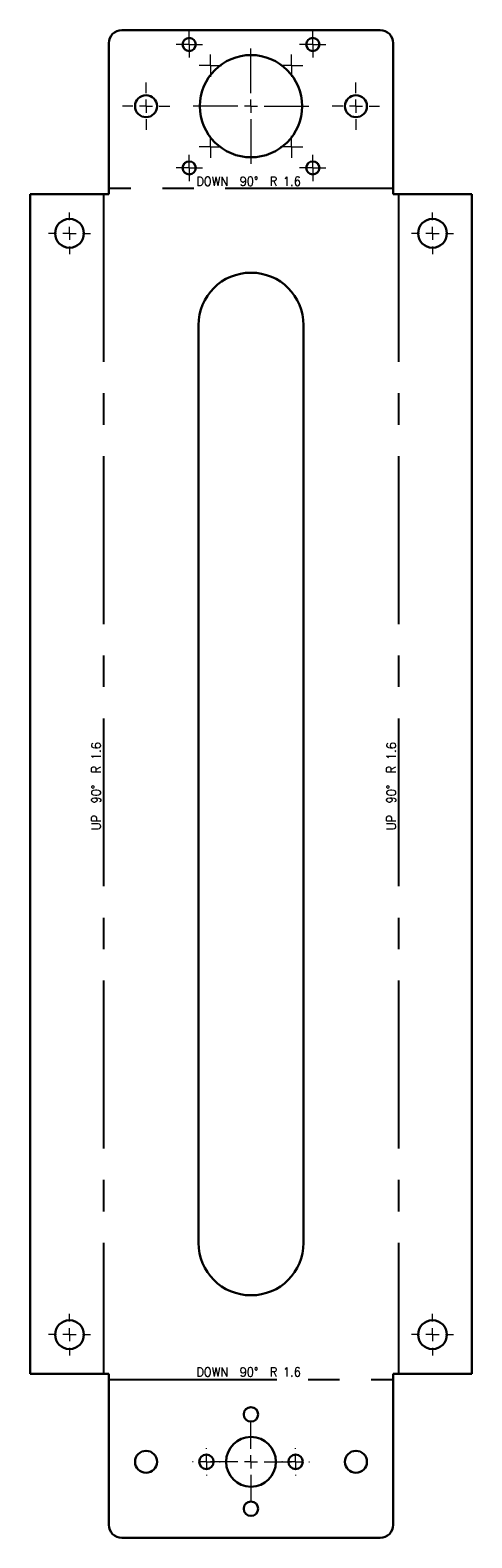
# Model space of a CAD drawing. Header units: millimetres. Extents: x 15 to 682, y -126 to 449.
# Tile 18 of 18: x 514 to 682, y -126 to 449. Entities that reach past the tile are written whole.
import ezdxf

# ---------------------------------------------------------------- set-up
doc = ezdxf.new("R2010")
doc.units = ezdxf.units.MM
doc.linetypes.add('CENTERX2', pattern=[100, 64, -12, 12, -12])
doc.layers.get('0').update_dxf_attribs({"true_color": 0xffffff})
doc.styles.add('textstyle130', font='standard')
doc.styles.add('textstyle131', font='standard')
doc.styles.add('textstyle132', font='standard')
doc.styles.add('textstyle133', font='standard')

# ---------------------------------------------------------------- blocks, each defined once
blk = doc.blocks.new('SW_CENTERMARKSYMBOL_14')
at = {"color": 0, "linetype": 'Continuous', "lineweight": 0}
for p, q in [((0, 5), (0, 8)), ((-5, 0), (-8, 0)), ((0, 0), (-2.5, 0)), ((0, 0), (0, 2.5)), ((0, 0), (0, -2.5)), ((0, 0), (2.5, 0)), ((5, 0), (8, 0)), ((0, -5), (0, -8))]:
    blk.add_line(p, q, dxfattribs=at)
blk = doc.blocks.new('SW_CENTERMARKSYMBOL_15')
at = {"color": 0, "linetype": 'Continuous', "lineweight": 0}
for p, q in [((0, 5), (0, 8)), ((-5, 0), (-8, 0)), ((0, 0), (-2.5, 0)), ((0, 0), (0, 2.5)), ((0, 0), (0, -2.5)), ((0, 0), (2.5, 0)), ((5, 0), (8, 0)), ((0, -5), (0, -8))]:
    blk.add_line(p, q, dxfattribs=at)
blk = doc.blocks.new('SW_CENTERMARKSYMBOL_16')
at = {"color": 0, "linetype": 'Continuous', "lineweight": 0}
for p, q in [((0, 5), (0, 15.5)), ((-5, 0), (-15.5, 0)), ((0, 0), (-2.5, 0)), ((0, 0), (0, 2.5)), ((0, 0), (0, -2.5)), ((0, 0), (2.5, 0)), ((5, 0), (15.5, 0)), ((0, -5), (0, -15.5))]:
    blk.add_line(p, q, dxfattribs=at)
blk = doc.blocks.new('SW_CENTERMARKSYMBOL_17')
at = {"color": 0, "linetype": 'Continuous', "lineweight": 0}
for p, q in [((-5, 0), (-5.25, 0)), ((0, 0), (-2.5, 0)), ((0, 5), (0, 5.25)), ((0, 0), (0, 2.5)), ((0, 0), (0, -2.5)), ((0, 0), (2.5, 0)), ((5, 0), (5.25, 0)), ((0, -5), (0, -5.25))]:
    blk.add_line(p, q, dxfattribs=at)
blk = doc.blocks.new('SW_CENTERMARKSYMBOL_18')
at = {"color": 0, "linetype": 'Continuous', "lineweight": 0}
for p, q in [((-5, 0), (-5.25, 0)), ((0, 0), (-2.5, 0)), ((0, 5), (0, 5.25)), ((0, 0), (0, 2.5)), ((0, 0), (0, -2.5)), ((0, 0), (2.5, 0)), ((5, 0), (5.25, 0)), ((0, -5), (0, -5.25))]:
    blk.add_line(p, q, dxfattribs=at)
blk = doc.blocks.new('SW_CENTERMARKSYMBOL_19')
at = {"color": 0, "linetype": 'Continuous', "lineweight": 0}
for p, q in [((0, 5), (0, 9)), ((-5, 0), (-9, 0)), ((0, 0), (-2.5, 0)), ((0, 0), (0, 2.5)), ((0, 0), (0, -2.5)), ((0, 0), (2.5, 0)), ((5, 0), (9, 0)), ((0, -5), (0, -9))]:
    blk.add_line(p, q, dxfattribs=at)
blk = doc.blocks.new('SW_CENTERMARKSYMBOL_20')
at = {"color": 0, "linetype": 'Continuous', "lineweight": 0}
for p, q in [((0, 5), (0, 9)), ((-5, 0), (-9, 0)), ((0, 0), (-2.5, 0)), ((0, 0), (0, 2.5)), ((0, 0), (0, -2.5)), ((0, 0), (2.5, 0)), ((5, 0), (9, 0)), ((0, -5), (0, -9))]:
    blk.add_line(p, q, dxfattribs=at)
blk = doc.blocks.new('SW_CENTERMARKSYMBOL_21')
at = {"color": 0, "linetype": 'Continuous', "lineweight": 0}
for p, q in [((0, 5), (0, 22)), ((-5, 0), (-22, 0)), ((0, 0), (-2.5, 0)), ((0, 0), (0, 2.5)), ((0, 0), (0, -2.5)), ((0, 0), (2.5, 0)), ((5, 0), (22, 0)), ((0, -5), (0, -22))]:
    blk.add_line(p, q, dxfattribs=at)
blk = doc.blocks.new('SW_CENTERMARKSYMBOL_22')
at = {"color": 0, "linetype": 'Continuous', "lineweight": 0}
for p, q in [((-2.5, 0), (-4.25, 0)), ((0, 0), (-2.5, 0)), ((0, 2.5), (0, 4.25)), ((0, 0), (0, 2.5)), ((0, 0), (0, -2.5)), ((0, 0), (2.5, 0)), ((2.5, 0), (4.25, 0)), ((0, -2.5), (0, -4.25))]:
    blk.add_line(p, q, dxfattribs=at)
blk = doc.blocks.new('SW_CENTERMARKSYMBOL_23')
at = {"color": 0, "linetype": 'Continuous', "lineweight": 0}
for p, q in [((-2.5, 0), (-4.25, 0)), ((0, 0), (-2.5, 0)), ((0, 2.5), (0, 4.25)), ((0, 0), (0, 2.5)), ((0, 0), (0, -2.5)), ((0, 0), (2.5, 0)), ((2.5, 0), (4.25, 0)), ((0, -2.5), (0, -4.25))]:
    blk.add_line(p, q, dxfattribs=at)
blk = doc.blocks.new('SW_CENTERMARKSYMBOL_24')
at = {"color": 0, "linetype": 'Continuous', "lineweight": 0}
for p, q in [((-2.5, 0), (-4.25, 0)), ((0, 0), (-2.5, 0)), ((0, 2.5), (0, 4.25)), ((0, 0), (0, 2.5)), ((0, 0), (0, -2.5)), ((0, 0), (2.5, 0)), ((2.5, 0), (4.25, 0)), ((0, -2.5), (0, -4.25))]:
    blk.add_line(p, q, dxfattribs=at)
blk = doc.blocks.new('SW_CENTERMARKSYMBOL_25')
at = {"color": 0, "linetype": 'Continuous', "lineweight": 0}
for p, q in [((-2.5, 0), (-4.25, 0)), ((0, 0), (-2.5, 0)), ((0, 2.5), (0, 4.25)), ((0, 0), (0, 2.5)), ((0, 0), (0, -2.5)), ((0, 0), (2.5, 0)), ((2.5, 0), (4.25, 0)), ((0, -2.5), (0, -4.25))]:
    blk.add_line(p, q, dxfattribs=at)
blk = doc.blocks.new('SW_CENTERMARKSYMBOL_26')
at = {"color": 0, "linetype": 'Continuous', "lineweight": 0}
for p, q in [((-2.5, 0), (-5, 0)), ((0, 0), (-2.5, 0)), ((0, 2.5), (0, 5)), ((0, 0), (0, 2.5)), ((0, 0), (0, -2.5)), ((0, 0), (2.5, 0)), ((2.5, 0), (5, 0)), ((0, -2.5), (0, -5))]:
    blk.add_line(p, q, dxfattribs=at)
blk = doc.blocks.new('SW_CENTERMARKSYMBOL_27')
at = {"color": 0, "linetype": 'Continuous', "lineweight": 0}
for p, q in [((-2.5, 0), (-5, 0)), ((0, 0), (-2.5, 0)), ((0, 2.5), (0, 5)), ((0, 0), (0, 2.5)), ((0, 0), (0, -2.5)), ((0, 0), (2.5, 0)), ((2.5, 0), (5, 0)), ((0, -2.5), (0, -5))]:
    blk.add_line(p, q, dxfattribs=at)
blk = doc.blocks.new('SW_CENTERMARKSYMBOL_28')
at = {"color": 0, "linetype": 'Continuous', "lineweight": 0}
for p, q in [((-2.5, 0), (-5, 0)), ((0, 0), (-2.5, 0)), ((0, 2.5), (0, 5)), ((0, 0), (0, 2.5)), ((0, 0), (0, -2.5)), ((0, 0), (2.5, 0)), ((2.5, 0), (5, 0)), ((0, -2.5), (0, -5))]:
    blk.add_line(p, q, dxfattribs=at)
blk = doc.blocks.new('SW_CENTERMARKSYMBOL_29')
at = {"color": 0, "linetype": 'Continuous', "lineweight": 0}
for p, q in [((-2.5, 0), (-5, 0)), ((0, 0), (-2.5, 0)), ((0, 2.5), (0, 5)), ((0, 0), (0, 2.5)), ((0, 0), (0, -2.5)), ((0, 0), (2.5, 0)), ((2.5, 0), (5, 0)), ((0, -2.5), (0, -5))]:
    blk.add_line(p, q, dxfattribs=at)
blk = doc.blocks.new('SW_CENTERMARKSYMBOL_30')
at = {"color": 0, "linetype": 'Continuous', "lineweight": 0}
for p, q in [((0, 5), (0, 8)), ((-5, 0), (-8, 0)), ((0, 0), (-2.5, 0)), ((0, 0), (0, 2.5)), ((0, 0), (0, -2.5)), ((0, 0), (2.5, 0)), ((5, 0), (8, 0)), ((0, -5), (0, -8))]:
    blk.add_line(p, q, dxfattribs=at)
blk = doc.blocks.new('SW_CENTERMARKSYMBOL_31')
at = {"color": 0, "linetype": 'Continuous', "lineweight": 0}
for p, q in [((0, 5), (0, 8)), ((-5, 0), (-8, 0)), ((0, 0), (-2.5, 0)), ((0, 0), (0, 2.5)), ((0, 0), (0, -2.5)), ((0, 0), (2.5, 0)), ((5, 0), (8, 0)), ((0, -5), (0, -8))]:
    blk.add_line(p, q, dxfattribs=at)

msp = doc.modelspace()

# ---------------------------------------------------------------- linework, layer by layer
at = {"color": 7, "linetype": 'Continuous', "lineweight": 30, "true_color": 0xffffff}
for p, q in [((647.233753, 448.877972), (548.833753, 448.877972)), ((543.833753, 386.393902), (543.833753, 443.877972)), ((652.233753, 443.877972), (652.233753, 386.393902)), ((513.849683, -63.606098), (513.849683, 386.393902)), ((513.849683, 386.393902), (543.833753, 386.393902)), ((652.233753, 386.393902), (682.217824, 386.393902)), ((682.217824, -63.606098), (682.217824, 386.393902)), ((578.033753, 336.393902), (578.033753, -13.606098)), ((618.033753, -13.606098), (618.033753, 336.393902)), ((543.833753, -63.606098), (513.849683, -63.606098)), ((543.833753, -121.090169), (543.833753, -63.606098)), ((682.217824, -63.606098), (652.233753, -63.606098)), ((652.233753, -63.606098), (652.233753, -121.090169)), ((548.833753, -126.090169), (647.233753, -126.090169))]:
    msp.add_line(p, q, dxfattribs=at)
at = {"color": 7, "linetype": 'CENTERX2', "true_color": 0xffffff}
for p, q in [((541.791718, 386.393902), (541.791718, -63.606098)), ((652.233753, 388.435937), (543.833753, 388.435937)), ((654.275789, 386.393902), (654.275789, -63.606098)), ((543.833753, -65.648133), (652.233753, -65.648133))]:
    msp.add_line(p, q, dxfattribs=at)
at = {"color": 7, "linetype": 'Continuous', "lineweight": 30, "true_color": 0xffffff}
for centre, radius in [((574.483753, 443.427972), 2.5), ((621.583753, 443.427972), 2.5), ((598.033753, 419.877972), 19.5), ((558.033753, 419.877972), 4.2), ((638.033753, 419.877972), 4.2), ((574.483753, 396.327972), 2.5), ((621.583753, 396.327972), 2.5), ((528.849683, 371.393902), 5.5), ((667.217824, 371.393902), 5.5), ((528.849683, -48.606098), 5.5), ((667.217824, -48.606098), 5.5), ((598, -79), 2.75), ((598.033753, -97.090169), 9.5), ((558.033753, -97.090169), 4.2), ((581.033753, -97.090169), 2.75), ((615.033753, -97.090169), 2.75), ((638.033753, -97.090169), 4.2), ((598, -115), 2.75)]:
    msp.add_circle(centre, radius, dxfattribs=at)
for centre, radius, start, end in [((548.833753, 443.877972), 5, 90, 180), ((647.233753, 443.877972), 5, 0, 90), ((598.033753, 336.393902), 20, 0, 180), ((598.033753, -13.606098), 20, 180, 0), ((548.833753, -121.090169), 5, 180, 270), ((647.233753, -121.090169), 5, 270, 0)]:
    msp.add_arc(centre, radius, start, end, dxfattribs=at)

# ---------------------------------------------------------------- block references
at = {"color": 7, "linetype": 'Continuous', "lineweight": 0, "true_color": 0xffffff}
for name, p in [('SW_CENTERMARKSYMBOL_27', (574.483753, 443.427972)), ('SW_CENTERMARKSYMBOL_29', (621.583753, 443.427972)), ('SW_CENTERMARKSYMBOL_21', (598.033753, 419.877972)), ('SW_CENTERMARKSYMBOL_22', (582.533753, 435.377972)), ('SW_CENTERMARKSYMBOL_25', (613.533753, 435.377972)), ('SW_CENTERMARKSYMBOL_20', (558.033753, 419.877972)), ('SW_CENTERMARKSYMBOL_19', (638.033753, 419.877972)), ('SW_CENTERMARKSYMBOL_23', (582.533753, 404.377972)), ('SW_CENTERMARKSYMBOL_24', (613.533753, 404.377972)), ('SW_CENTERMARKSYMBOL_26', (574.483753, 396.327972)), ('SW_CENTERMARKSYMBOL_28', (621.583753, 396.327972)), ('SW_CENTERMARKSYMBOL_15', (528.849683, 371.393902)), ('SW_CENTERMARKSYMBOL_31', (667.217824, 371.393902)), ('SW_CENTERMARKSYMBOL_14', (528.849683, -48.606098)), ('SW_CENTERMARKSYMBOL_30', (667.217824, -48.606098)), ('SW_CENTERMARKSYMBOL_16', (598.033753, -97.090169)), ('SW_CENTERMARKSYMBOL_17', (581.033753, -97.090169)), ('SW_CENTERMARKSYMBOL_18', (615.033753, -97.090169))]:
    msp.add_blockref(name, p, dxfattribs=at)

# ---------------------------------------------------------------- texts
at = {"color": 7, "linetype": 'Continuous', "lineweight": 0, "true_color": 0xffffff, "char_height": 3.5, "attachment_point": 2}
for insert, style in [((597.123511, 392.981728), 'textstyle132'), ((597.123511, -61.102342), 'textstyle131')]:
    msp.add_mtext('DOWN  90°  R 1.6', dxfattribs=dict(at, insert=insert, style=style))
at = {"color": 7, "linetype": 'Continuous', "lineweight": 0, "true_color": 0xffffff, "char_height": 3.5, "attachment_point": 2, "rotation": 90}
for insert, style in [((537.245927, 160.545637), 'textstyle130'), ((649.729998, 160.545637), 'textstyle133')]:
    msp.add_mtext('UP  90°  R 1.6', dxfattribs=dict(at, insert=insert, style=style))

doc.saveas('drawing.dxf')
